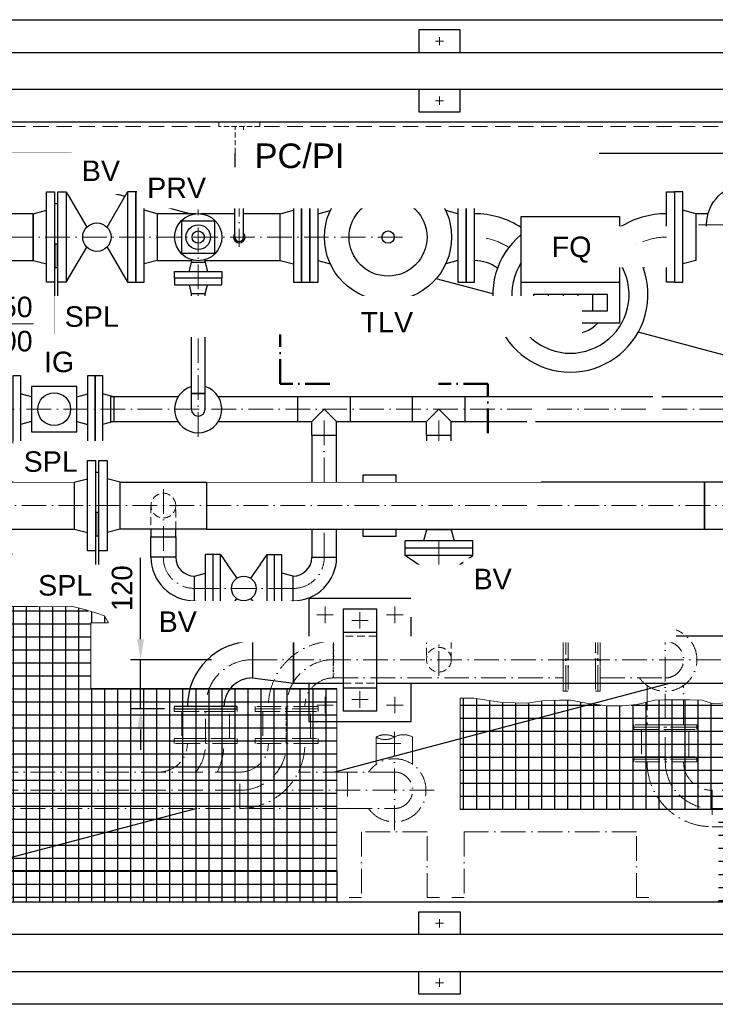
# Model space of a CAD drawing. Header units: millimetres. Extents: x 40256 to 138809, y -76860 to 38764.
# Tile 5 of 18: x 87296 to 88991, y -74229 to -71829. Entities that reach past the tile are written whole.
import ezdxf

# ---------------------------------------------------------------- set-up
doc = ezdxf.new("R2010")
doc.units = ezdxf.units.MM
for name, pattern in [('ACAD_ISO10W100', [18, 12, -3, 0, -3]), ('RIB_LT_42_S2_C1', [0.2875, 0.125, -0.075, 0.0125, -0.075]), ('VERDECKT2', [0.1875, 0.125, -0.0625])]:
    doc.linetypes.add(name, pattern=pattern)
for name, color, linetype in [('0_0_PANTOGRAPH', 7, 'Continuous'), ('41', 7, 'Continuous'), ('P-MU050ENTL', 7, 'Continuous')]:
    doc.layers.add(name, color=color, linetype=linetype)
for name, color, linetype, lineweight in [('Bemaßung', 7, 'Continuous', 9), ('Beschriftung', 7, 'Continuous', 9), ('P------T2', 7, 'Continuous', 18), ('P-ES-MD', 1, 'VERDECKT2', 18)]:
    doc.layers.add(name, color=color, linetype=linetype, lineweight=lineweight)
doc.styles.add('LBB3.5M1000', font='isocp.shx', dxfattribs={"height": 3.5})
doc.dimstyles.new('DIN', dxfattribs={"dimtxt": 2.5, "dimasz": 2.5, "dimexe": 1.25, "dimexo": 0.625, "dimtad": 1, "dimtih": 1, "dimdec": 4, "dimdsep": 46, "dimlunit": 6, "dimtxsty": 'Standard', "dimcen": 2.5, "dimadec": 0, "dimazin": 0, "dimtfac": 1, "dimtdec": 4, "dimtmove": 0, "dimatfit": 3, "dimfxl": 0, "dimtvp": 1, "dimtolj": 1, "dimtzin": 0, "dimarcsym": 0})

# ---------------------------------------------------------------- blocks, each defined once
blk = doc.blocks.new('*D47')
at = {"layer": 'Bemaßung', "color": 0, "lineweight": -2, "transparency": 16777216}
for p, q in [((87590.6, -73338.9), (87590.6, -73140.6)), ((87763.1, -73388.9), (87565.6, -73388.9)), ((87590.6, -73508.9), (87590.6, -73388.9)), ((87649.1, -73508.9), (87565.6, -73508.9)), ((87590.6, -73558.9), (87590.6, -73608.9))]:
    blk.add_line(p, q, dxfattribs=at)
at = {"layer": 'Bemaßung', "color": 0, "transparency": 16777216}
for points in [[(87582.3, -73338.9), (87599, -73338.9), (87590.6, -73388.9)], [(87582.3, -73558.9), (87599, -73558.9), (87590.6, -73508.9)]]:
    blk.add_solid(points, dxfattribs=at)
at = {"layer": 'DEFPOINTS', "color": 0, "transparency": 16777216}
for p in [(87863.1, -73388.9), (87590.6, -73508.9), (87749.1, -73508.9)]:
    blk.add_point(p, dxfattribs=at)
at = {"layer": 'Bemaßung', "color": 0, "transparency": 16777216, "insert": (87545.6, -73214.7), "char_height": 50, "attachment_point": 5, "rotation": 90}
blk.add_mtext('\\A1;120', dxfattribs=at)

msp = doc.modelspace()

# ---------------------------------------------------------------- hatches: boundary and pattern name
h = msp.add_hatch()
h.set_pattern_fill('NET', color=253, scale=10)
h.set_pattern_definition([(0, (72263.385, -73618.7), (0, 31.75), []), (90, (72263.385, -73618.7), (-31.75, 2e-15), [])])
h.paths.add_polyline_path([(87512.53269, -73298.89965), (87502.23428, -73281.77663), (87484.21179, -73275.60131), (87447.92741, -73265.02742), (87421.08116, -73258.50114), (87400.03931, -73259.22637), (87376.8211, -73259.95147), (87338.36574, -73259.22637), (87307.16618, -73259.22637), (87275.96633, -73259.22637), (87248.39452, -73271.55371), (87222.99966, -73290.40732), (87204.8603, -73308.53584), (87190.34871, -73325.93926), (87171.4838, -73349.86883), (87152.6189, -73367.27225), (87127.22403, -73380.32468), (87068.45238, -73383.95044), (87010.40656, -73390.47672), (86913.90538, -73388.30129), (86869.08167, -73388.30129), (86869.08167, -73978.89965), (88069.08167, -73978.89965), (88069.08167, -73458.89965), (87469.08167, -73458.89965), (87469.08167, -73298.89965)])
h = msp.add_hatch()
h.set_pattern_fill('NET', color=253, scale=10)
h.set_pattern_definition([(0, (70788.385, -73721.608), (0, 31.75), []), (90, (70788.385, -73721.608), (-31.75, 2e-15), [])])
h.paths.add_polyline_path([(89519.08167, -73978.89965), (89519.08167, -73464.3169), (89473.86302, -73465.1764), (89454.99557, -73475.83417), (89427.10438, -73470.91514), (89396.75234, -73475.83417), (89368.86143, -73482.39289), (89349.17369, -73486.49208), (89313.89964, -73488.9516), (89279.44587, -73485.67224), (89260.57841, -73481.57305), (89237.60924, -73479.11353), (89206.4369, -73478.29369), (89184.28801, -73481.57305), (89150.65482, -73492.23095), (89102.2556, -73494.69047), (89069.44241, -73492.23095), (88983.73572, -73495.66549), (88959.46152, -73487.57886), (88928.25174, -73486.4236), (88903.97754, -73486.4236), (88866.98831, -73486.4236), (88842.71411, -73487.57886), (88824.21964, -73492.19973), (88799.94543, -73497.97586), (88765.26787, -73501.44161), (88728.27865, -73501.44161), (88677.41829, -73494.51023), (88638.1174, -73487.57886), (88611.53124, -73487.57886), (88574.54201, -73488.73411), (88532.92889, -73494.51023), (88471.66546, -73493.35498), (88440.45597, -73488.73411), (88402.31062, -73482.95798), (88369.08167, -73482.95798), (88369.08167, -73753.89965), (88999.08167, -73753.89965), (88999.08167, -73978.89965)])

# ---------------------------------------------------------------- linework, layer by layer
at = {"linetype": 'ACAD_ISO10W100', "lineweight": 18, "ltscale": 5}
for p, q in [((88319.08167, -71891.39965), (88319.08167, -71871.39965)), ((88329.08167, -71881.39965), (88309.08167, -71881.39965)), ((88319.08167, -72036.39965), (88319.08167, -72016.39965)), ((88329.08167, -72026.39965), (88309.08167, -72026.39965)), ((88229.08167, -72358.89965), (86019.08167, -72358.89965)), ((88974.68775, -72358.89965), (88860.51027, -72358.89965)), ((88544.10064, -72778.30609), (86019.08167, -72778.30609)), ((88317.58167, -72956.15609), (88317.58167, -72778.30609)), ((88821.86027, -72778.30609), (88570.74314, -72778.30609)), ((89012.93167, -72778.30609), (88848.50276, -72778.30609)), ((88532.09314, -73013.30609), (86019.08167, -73013.30609)), ((88869.28928, -73291.85723), (88869.28928, -73547.34965)), ((87863.08167, -73388.89965), (89477.08167, -73388.89965)), ((88620.53167, -73388.89965), (88710.83928, -73388.89965)), ((88040.25667, -73519.59015), (88040.25667, -73479.59015)), ((88145.25667, -73486.0104), (88105.25667, -73486.0104)), ((88125.25667, -73506.0104), (88125.25667, -73466.0104)), ((88210.25667, -73519.59015), (88210.25667, -73479.59015)), ((87749.08167, -73593.20726), (87749.08167, -73502.89965)), ((88020.25667, -73499.59015), (88060.25667, -73499.59015)), ((88230.25667, -73499.59015), (88190.25667, -73499.59015)), ((88869.28928, -73637.65726), (88869.28928, -73547.34965)), ((88164.63167, -73593.20726), (88164.63167, -73577.5809)), ((88209.08167, -73564.35266), (88209.08167, -73804.24967)), ((88253.53167, -73593.20726), (88253.53167, -73577.5809)), ((88164.63167, -73593.20726), (88253.53167, -73593.20726)), ((88164.63167, -73593.20726), (88164.63167, -73644.28086)), ((88253.53167, -73593.20726), (88253.53167, -73644.28086)), ((88095.08167, -73662.75726), (87974.90161, -73662.75726)), ((87832.53167, -73707.20726), (86907.03926, -73707.20726)), ((88306.12409, -73707.20726), (87942.57894, -73707.20726)), ((88095.08167, -73751.65726), (87832.53167, -73751.65726)), ((88983.28928, -73751.65726), (89493.28928, -73751.65726)), ((88329.08167, -74031.39965), (88309.08167, -74031.39965)), ((88319.08167, -74021.39965), (88319.08167, -74041.39965)), ((88329.08167, -74176.39965), (88309.08167, -74176.39965)), ((88319.08167, -74166.39965), (88319.08167, -74186.39965))]:
    msp.add_line(p, q, dxfattribs=at)
for p, q in [((86153.54784, -71908.89965), (90089.08167, -71908.89965)), ((90089.08167, -71998.89965), (86153.54784, -71998.89965)), ((87552.69324, -72259.85565), (87152.415, -72153.89965)), ((87710.95945, -72301.74965), (87599.08167, -72272.13494)), ((87708.58167, -72442.89965), (87715.91062, -72414.36215)), ((87747.93167, -72420.89965), (87714.23167, -72420.89965)), ((87746.25272, -72414.36215), (87753.58167, -72442.89965)), ((87708.58167, -72474.89965), (87714.23167, -72496.89965)), ((87747.93167, -72496.89965), (87753.58167, -72474.89965)), ((88449.08989, -72497.13712), (88310.64705, -72460.49048)), ((87747.93167, -72496.89965), (87714.23167, -72496.89965)), ((89012.93167, -72646.38936), (88803.19471, -72590.87075)), ((87747.93167, -72740.30609), (87714.23167, -72740.30609)), ((87714.23167, -72740.30609), (87714.23167, -72778.30609)), ((87747.93167, -72778.30609), (87747.93167, -72740.30609)), ((87974.08167, -72808.45609), (87974.08167, -72748.15609)), ((88102.08167, -72808.45609), (88102.08167, -72748.15609)), ((88253.58167, -72808.45609), (88253.58167, -72748.15609)), ((88381.58167, -72808.45609), (88381.58167, -72748.15609)), ((88007.93167, -72808.45609), (88038.08167, -72778.30609)), ((88068.23167, -72808.45609), (88038.08167, -72778.30609)), ((88287.43167, -72808.45609), (88317.58167, -72778.30609)), ((88347.73167, -72808.45609), (88317.58167, -72778.30609)), ((88007.93167, -72842.30609), (88007.93167, -72808.45609)), ((88068.23167, -72842.30609), (88068.23167, -72808.45609)), ((88287.43167, -72842.30609), (88287.43167, -72808.45609)), ((88347.73167, -72842.30609), (88347.73167, -72808.45609)), ((88068.23167, -72842.30609), (88007.93167, -72842.30609)), ((88347.73167, -72842.30609), (88287.43167, -72842.30609)), ((87615.93167, -73070.45609), (87615.93167, -73089.30609)), ((87676.23167, -73089.30609), (87676.23167, -73070.45609)), ((88287.43167, -73312.20915), (88287.43167, -73331.74965)), ((88347.73167, -73312.20915), (88287.43167, -73312.20915)), ((88347.73167, -73331.74965), (88347.73167, -73312.20915)), ((88882.07056, -73446.04965), (88063.39737, -73662.75726)), ((88085.25667, -73457.43065), (88165.25667, -73457.43065)), ((87793.53167, -73502.89965), (87704.63167, -73502.89965)), ((87727.55293, -73751.65726), (87152.415, -73903.89965)), ((88069.08167, -73903.89965), (88069.08167, -73978.89965)), ((90089.08167, -74058.89965), (86153.54784, -74058.89965)), ((86153.54784, -74148.89965), (90089.08167, -74148.89965))]:
    msp.add_line(p, q)
at = {"color": 1, "linetype": 'ACAD_ISO10W100', "lineweight": 18, "ltscale": 5}
for p, q in [((89190.08167, -72328.89965), (88950.08167, -72328.89965)), ((89609.08167, -73013.30609), (88553.39314, -73013.30609))]:
    msp.add_line(p, q, dxfattribs=at)
at = {"color": 1, "linetype": 'RIB_LT_42_S2_C1', "ltscale": 50}
msp.add_line((88060.53167, -73433.34965), (88060.53167, -73344.44965), dxfattribs=at)
for points in [[(86619.08167, -71908.89965), (86619.08167, -71828.89965), (90019.08167, -71828.89965), (90019.08167, -71908.89965)], [(88369.08167, -71908.89965), (88369.08167, -71853.89965), (88269.08167, -71853.89965), (88269.08167, -71908.89965)], [(88269.08167, -71998.89965), (88269.08167, -72053.89965), (88369.08167, -72053.89965), (88369.08167, -71998.89965)], [(89769.08167, -73404.74965), (89769.08167, -72078.89965), (86869.08167, -72078.89965), (86869.08167, -73978.89965), (89769.08167, -73978.89965), (89769.08167, -73953.04965)], [(88069.08167, -73903.89965), (86944.08167, -73903.89965), (86944.08167, -72153.89965), (87857.19497, -72153.89965)], [(88088.02462, -72153.89965), (89295.57878, -72153.89965)], [(87724.74704, -72301.74965), (87631.08167, -72301.74965), (87631.08167, -72416.04965), (87715.47724, -72416.04965)], [(87820.43167, -72301.74965), (87737.4163, -72301.74965)], [(87931.08167, -72301.74965), (87841.73167, -72301.74965)], [(88973.83783, -72301.74965), (88944.08167, -72301.74965)], [(87746.6861, -72416.04965), (87931.08167, -72416.04965)], [(88944.08167, -72416.04965), (89012.93167, -72416.04965)], [(87682.12018, -72748.15609), (87517.08167, -72748.15609), (87517.08167, -72808.45609), (87682.12018, -72808.45609)], [(88839.21027, -72748.15609), (87780.04316, -72748.15609)], [(89012.93167, -72748.15609), (88860.51027, -72748.15609)], [(87780.04316, -72808.45609), (88007.93167, -72808.45609)], [(88068.23167, -72808.45609), (88287.43167, -72808.45609)], [(88347.73167, -72808.45609), (88532.09314, -72808.45609)], [(88553.39314, -72808.45609), (89012.93167, -72808.45609)], [(88212.70656, -73070.45609), (88212.70656, -73088.30609), (88132.70656, -73088.30609), (88132.70656, -73070.45609)], [(88085.25667, -73331.74965), (87963.08167, -73331.74965), (87963.08167, -73446.04965), (88085.25667, -73446.04965)], [(88165.25667, -73446.04965), (89477.08167, -73446.04965), (89477.08167, -73331.74965), (88165.25667, -73331.74965)], [(88000.25667, -73446.04965), (88000.25667, -73539.59015), (88250.25667, -73539.59015), (88250.25667, -73446.04965)], [(88269.08167, -74058.89965), (88269.08167, -74003.89965), (88369.08167, -74003.89965), (88369.08167, -74058.89965)], [(90019.08167, -74148.89965), (90019.08167, -74228.89965), (86619.08167, -74228.89965), (86619.08167, -74148.89965)], [(88369.08167, -74148.89965), (88369.08167, -74203.89965), (88269.08167, -74203.89965), (88269.08167, -74148.89965)]]:
    msp.add_lwpolyline(points)
for points in [[(87771.08167, -72398.89965), (87691.08167, -72398.89965), (87691.08167, -72318.89965), (87771.08167, -72318.89965)], [(87788.58167, -72458.89965), (87673.58167, -72458.89965), (87673.58167, -72442.89965), (87788.58167, -72442.89965)], [(87788.58167, -72458.89965), (87673.58167, -72458.89965), (87673.58167, -72474.89965), (87788.58167, -72474.89965)], [(87298.08167, -72860.80609), (87280.08167, -72860.80609), (87280.08167, -72695.80609), (87298.08167, -72695.80609)], [(87863.08167, -73433.34965), (87963.08167, -73446.04965), (87963.08167, -73331.74965), (87863.08167, -73344.44965)], [(87826.12409, -73502.89965), (87672.03926, -73502.89965), (87672.03926, -73508.89965), (87826.12409, -73508.89965)]]:
    msp.add_lwpolyline(points, close=True)
at = {"color": 1}
msp.add_lwpolyline([(89012.93167, -72956.15609), (88965.08167, -72956.15609), (88965.08167, -73070.45609), (89175.08167, -73070.45609), (89175.08167, -72956.15609), (89127.23167, -72956.15609)], dxfattribs=at)
at = {"linetype": 'ACAD_ISO10W100', "lineweight": 18, "ltscale": 5}
for points in [[(88620.53167, -73465.94207), (88620.53167, -73311.85723), (88626.53167, -73311.85723), (88626.53167, -73465.94207)], [(88626.53167, -73465.94207), (88626.53167, -73311.85723), (88632.53167, -73311.85723), (88632.53167, -73465.94207)], [(88704.83928, -73465.94207), (88704.83928, -73311.85723), (88698.83928, -73311.85723), (88698.83928, -73465.94207)], [(88710.83928, -73465.94207), (88710.83928, -73311.85723), (88704.83928, -73311.85723), (88704.83928, -73465.94207)], [(88698.83928, -73446.68146), (88698.83928, -73331.11784), (88632.53167, -73331.11784), (88632.53167, -73446.68146)], [(88620.53167, -73344.44965), (88060.53167, -73344.44965), (88060.53167, -73433.34965), (88620.53167, -73433.34965)], [(87826.12409, -73508.89965), (87672.03926, -73508.89965), (87672.03926, -73514.89965), (87826.12409, -73514.89965)], [(88023.57409, -73502.89965), (87869.48926, -73502.89965), (87869.48926, -73508.89965), (88023.57409, -73508.89965)], [(88023.57409, -73508.89965), (87869.48926, -73508.89965), (87869.48926, -73514.89965), (88023.57409, -73514.89965)], [(87806.86348, -73514.89965), (87691.29986, -73514.89965), (87691.29986, -73581.20726), (87806.86348, -73581.20726)], [(88004.31348, -73514.89965), (87888.74986, -73514.89965), (87888.74986, -73581.20726), (88004.31348, -73581.20726)], [(88946.33169, -73547.34965), (88792.24686, -73547.34965), (88792.24686, -73553.34965), (88946.33169, -73553.34965)], [(88946.33169, -73553.34965), (88792.24686, -73553.34965), (88792.24686, -73559.34965), (88946.33169, -73559.34965)], [(88927.07109, -73559.34965), (88811.50747, -73559.34965), (88811.50747, -73625.65726), (88927.07109, -73625.65726)], [(87826.12409, -73587.20726), (87672.03926, -73587.20726), (87672.03926, -73581.20726), (87826.12409, -73581.20726)], [(88023.57409, -73587.20726), (87869.48926, -73587.20726), (87869.48926, -73581.20726), (88023.57409, -73581.20726)], [(87826.12409, -73593.20726), (87672.03926, -73593.20726), (87672.03926, -73587.20726), (87826.12409, -73587.20726)], [(88023.57409, -73593.20726), (87869.48926, -73593.20726), (87869.48926, -73587.20726), (88023.57409, -73587.20726)], [(88946.33169, -73631.65726), (88792.24686, -73631.65726), (88792.24686, -73625.65726), (88946.33169, -73625.65726)], [(88946.33169, -73637.65726), (88792.24686, -73637.65726), (88792.24686, -73631.65726), (88946.33169, -73631.65726)], [(87832.53167, -73662.75726), (87118.08167, -73662.75726), (87118.08167, -73751.65726), (87832.53167, -73751.65726)], [(89068.28928, -73707.20726), (88983.28928, -73707.20726), (88983.28928, -73796.10726), (89068.28928, -73796.10726)]]:
    msp.add_lwpolyline(points, close=True, dxfattribs=at)
for points in [[(88869.28928, -73344.44965), (88710.83928, -73344.44965), (88710.83928, -73433.34965), (88869.28928, -73433.34965)], [(88824.83928, -73451.82605), (88824.83928, -73547.34965), (88913.73928, -73547.34965), (88913.73928, -73451.82605)], [(88209.08167, -73662.75726), (88095.08167, -73662.75726), (88095.08167, -73751.65726), (88209.08167, -73751.65726)], [(88319.08167, -73968.89965), (88289.08167, -73968.89965), (88289.08167, -73808.89965), (88129.08167, -73808.89965), (88129.08167, -73968.89965), (88099.08167, -73968.89965)], [(88829.08167, -73968.89965), (88799.08167, -73968.89965), (88799.08167, -73808.89965), (88379.08167, -73808.89965), (88379.08167, -73968.89965), (88349.08167, -73968.89965)]]:
    msp.add_lwpolyline(points, dxfattribs=at)
at = {"color": 1}
msp.add_circle((89070.08167, -72328.89965), 100, dxfattribs=at)
for radius in [57.5, 30, 15]:
    msp.add_circle((87731.08167, -72358.89965), radius)
for centre, radius, start, end in [((87831.08167, -72358.89965), 14.06953, 139.19647479, 40.80352521), ((87831.08167, -72358.89965), 10.65, 180, 0), ((87731.08167, -72778.30609), 16.85, 180, 0), ((87863.08167, -73502.89965), 158.45, 90, 180), ((87863.08167, -73502.89965), 69.55, 90, 180)]:
    msp.add_arc(centre, radius, start, end)
at = {"linetype": 'ACAD_ISO10W100', "lineweight": 18, "ltscale": 5}
for centre, radius, start, end in [((88404.08167, -72510.89965), 152, 56.52159807, 90), ((88869.28928, -73388.89965), 77.04242, 215.23665105, 144.76334895), ((88060.53167, -73502.89965), 158.45, 90, 180), ((88869.28928, -73388.89965), 44.45, 270, 90), ((87863.08167, -73502.89965), 114, 90, 180), ((88060.53167, -73502.89965), 114, 90, 180), ((88060.53167, -73502.89965), 69.55, 90, 180), ((88186.85667, -73616.32586), 44.66679, 60.1604241, 119.8395759), ((88186.85667, -73538.83595), 44.66679, 240.1604241, 299.8395759), ((88231.30667, -73616.32586), 44.66679, 60.1604241, 119.8395759), ((87635.08167, -73593.20726), 69.55, 270, 0), ((87635.08167, -73593.20726), 114, 322.40415409, 0), ((87635.08167, -73593.20726), 158.45, 333.96374879, 0), ((87832.53167, -73593.20726), 114, 270, 0), ((87832.53167, -73593.20726), 69.55, 270, 0), ((87832.53167, -73593.20726), 158.45, 270, 0), ((88209.08167, -73707.20726), 77.04242, 215.23665105, 144.76334895), ((88983.28928, -73637.65726), 158.45, 180, 270), ((88983.28928, -73637.65726), 114, 180, 270), ((88983.28928, -73637.65726), 69.55, 180, 270), ((88209.08167, -73707.20726), 44.45, 270, 90)]:
    msp.add_arc(centre, radius, start, end, dxfattribs=at)
at = {"layer": '0_0_PANTOGRAPH', "linetype": 'RIB_LT_42_S2_C1', "ltscale": 50}
msp.add_line((87946.53167, -73593.20726), (87946.53167, -73502.89965), dxfattribs=at)
at = {"layer": 'Bemaßung', "color": 253}
msp.add_lwpolyline([(89069.44241, -73492.23095), (88983.73572, -73495.66549), (88959.46152, -73487.57886), (88928.25174, -73486.4236), (88903.97754, -73486.4236), (88866.98831, -73486.4236), (88842.71411, -73487.57886), (88824.21964, -73492.19973), (88799.94543, -73497.97586), (88765.26787, -73501.44161), (88728.27865, -73501.44161), (88677.41829, -73494.51023), (88638.1174, -73487.57886), (88611.53124, -73487.57886), (88574.54201, -73488.73411), (88532.92889, -73494.51023), (88471.66546, -73493.35498), (88440.45597, -73488.73411), (88402.31062, -73482.95798), (88369.08167, -73482.95798), (88369.08167, -73753.89965), (88999.08167, -73753.89965)], dxfattribs=at)
at = {"layer": 'P-ES-MD', "color": 7, "ltscale": 100}
for p, q in [((87781.08167, -72088.89965), (87781.08167, -72078.89965)), ((87881.08167, -72088.89965), (87781.08167, -72088.89965)), ((87881.08167, -72088.89965), (87881.08167, -72078.89965))]:
    msp.add_line(p, q, dxfattribs=at)
at = {"layer": 'P-ES-MD', "color": 7, "ltscale": 150}
for p, q in [((87615.93167, -73013.30609), (87615.93167, -73070.45609)), ((87676.23167, -73070.45609), (87676.23167, -73013.30609)), ((88287.43167, -73331.74965), (88287.43167, -73389.59015)), ((88347.72376, -73389.59015), (88347.73167, -73331.74965)), ((88085.25667, -73446.04965), (88165.25667, -73446.04965))]:
    msp.add_line(p, q, dxfattribs=at)
at = {"layer": 'P-ES-MD', "color": 7, "ltscale": 300}
for points in [[(88069.08167, -73968.89965), (86879.08167, -73968.89965), (86879.08167, -72088.89965), (87765.8571, -72088.89965)], [(87891.89003, -72088.89965), (89503.52159, -72088.89965)]]:
    msp.add_lwpolyline(points, dxfattribs=at)
at = {"layer": 'P-ES-MD', "color": 7, "ltscale": 150}
for centre in [(87646.08167, -73013.30609), (88317.58167, -73388.89965)]:
    msp.add_circle(centre, 30.15, dxfattribs=at)
at = {"layer": 'P-MU050ENTL', "linetype": 'Continuous', "ltscale": 10}
for p, q in [((87329.08167, -72301.74965), (87361.08167, -72293.39965)), ((87329.08167, -72301.74965), (87329.08167, -72416.04965)), ((87631.08167, -72301.74965), (87599.08167, -72293.39965)), ((87631.08167, -72301.74965), (87631.08167, -72416.04965)), ((87931.08167, -72301.74965), (87963.08167, -72293.39965)), ((87931.08167, -72416.04965), (87931.08167, -72301.74965)), ((88023.08167, -72301.74965), (88052.82863, -72293.98755)), ((88364.08167, -72301.74965), (88334.33472, -72293.98755)), ((88944.08167, -72301.74965), (88912.08167, -72293.39965)), ((87508.98381, -72382.98306), (87559.08167, -72468.89965)), ((87329.08167, -72416.04965), (87361.08167, -72424.39965)), ((87631.08167, -72416.04965), (87599.08167, -72424.39965)), ((87931.08167, -72416.04965), (87963.08167, -72424.39965)), ((88023.08167, -72416.04965), (88052.82863, -72423.81175)), ((88364.08167, -72416.04965), (88334.33472, -72423.81175)), ((88518.08167, -72468.89965), (88758.08167, -72468.89965)), ((88584.08167, -72498.89965), (88584.08167, -72538.89965)), ((88620.08167, -72498.89965), (88620.08167, -72538.89965)), ((88656.08167, -72498.89965), (88656.08167, -72538.89965)), ((88692.08167, -72498.89965), (88692.08167, -72538.89965)), ((87325.08167, -72748.1561), (87298.08167, -72740.92139)), ((87435.08167, -72748.1561), (87462.08167, -72740.92139)), ((87525.08167, -72748.15609), (87498.08167, -72740.92139)), ((87525.08167, -72748.15609), (87525.08167, -72808.45609)), ((87325.08167, -72808.45607), (87298.08167, -72815.69079)), ((87435.08167, -72808.45607), (87462.08167, -72815.69079)), ((87525.08167, -72808.45609), (87498.08167, -72815.69079)), ((87429.08167, -72956.15609), (87229.08167, -72956.15609)), ((87229.08167, -73070.45609), (87429.08167, -73070.45609)), ((87429.08167, -73070.45609), (87461.08167, -73078.80609)), ((87541.08167, -73070.45609), (87509.08167, -73078.80609)), ((88287.43167, -73070.45609), (88287.43167, -73072.20915)), ((88347.73167, -73072.20915), (88287.43167, -73072.20915)), ((88347.73167, -73072.20915), (88287.43167, -73072.20915)), ((88347.73167, -73072.20915), (88347.73167, -73070.45609)), ((88400.08167, -73249.20915), (88235.08167, -73249.20915)), ((88235.08167, -73249.20915), (88235.08167, -73285.20915)), ((88400.08167, -73267.20915), (88235.08167, -73267.20915)), ((88400.08167, -73249.20915), (88400.08167, -73285.20915)), ((88400.08167, -73285.20915), (88235.08167, -73285.20915)), ((88287.43167, -73312.20915), (88280.19697, -73285.20915)), ((88347.73167, -73312.20915), (88354.96637, -73285.20915)), ((87785.08167, -73297.80609), (87749.08167, -73297.80609)), ((87899.08167, -73297.80609), (87935.08167, -73297.80609)), ((88287.43167, -73312.20915), (88347.73167, -73312.20915))]:
    msp.add_line(p, q, dxfattribs=at)
for points in [[(88892.08167, -72248.89965), (88892.08167, -72468.89965), (88872.08167, -72468.89965), (88872.08167, -72248.89965)], [(87329.08167, -72301.74965), (87229.08167, -72301.74965), (87229.08167, -72416.04965), (87329.08167, -72416.04965)], [(88758.08167, -72568.89965), (88518.08167, -72568.89965), (88518.08167, -72308.89965), (88758.08167, -72308.89965)], [(88728.08167, -72498.89965), (88548.08167, -72498.89965), (88548.08167, -72538.89965), (88728.08167, -72538.89965)], [(87435.08167, -72723.30609), (87325.08167, -72723.30609), (87325.08167, -72833.30609), (87435.08167, -72833.30609)]]:
    msp.add_lwpolyline(points, close=True, dxfattribs=at)
for points in [[(87389.08167, -72439.89965), (87389.08167, -72277.89965), (87381.08167, -72277.89965), (87381.08167, -72439.89965)], [(87382.58167, -72433.46314), (87382.58167, -72375.29126), (87387.58167, -72375.29126), (87387.58167, -72433.46314)], [(88347.73167, -72956.15609), (88347.73167, -72842.30609), (88287.43167, -72842.30609), (88287.43167, -72956.15609)], [(88532.09314, -72956.15609), (87751.08167, -72956.15609), (87751.08167, -73070.45609), (88532.09314, -73070.45609)], [(88532.09314, -73070.45609), (88965.08167, -73070.45609), (88965.08167, -72956.15609), (88532.09314, -72956.15609)], [(87482.58167, -73087.86958), (87482.58167, -73029.6977), (87487.58167, -73029.6977), (87487.58167, -73087.86958)]]:
    msp.add_lwpolyline(points, dxfattribs=at)
for centre, radius in [((87484.08167, -72358.89965), 34.64285), ((88193.58167, -72358.89965), 15), ((87380.08167, -72778.30609), 40)]:
    msp.add_circle(centre, radius, dxfattribs=at)
for centre, radius, start, end in [((88404.08167, -72510.89965), 209.15, 56.97100703, 90), ((88872.08167, -72510.89965), 209.15, 90, 123.02899297), ((88404.08167, -72510.89965), 94.85, 53.5974724, 90), ((88872.08167, -72510.89965), 94.85, 90, 126.4025276), ((88638.08167, -72498.89965), 97, 226.19083339, 313.80916661)]:
    msp.add_arc(centre, radius, start, end, dxfattribs=at)

# ---------------------------------------------------------------- next in the draw order: texts
at = {"layer": 'Beschriftung', "char_height": 50, "width": 1235.8101064, "attachment_point": 1, "style": 'LBB3.5M1000', "bg_fill": 2}
for s, insert in [('{\\fArial|b0|i0|c0|p34;IF}', (87073.73699, -72178.99179)), ('{\\fArial|b0|i0|c0|p34;\\C256;IF}', (86995.25859, -72571.84155)), ('{\\fArial|b0|i0|c0|p34;\\C256;IF}', (87218.98134, -73129.09188))]:
    msp.add_mtext(s, dxfattribs=dict(at, insert=insert))

# ---------------------------------------------------------------- next in the draw order: linework, layer by layer
at = {"linetype": 'ACAD_ISO10W100', "lineweight": 18, "ltscale": 5}
for p, q in [((87646.08167, -72973.15609), (87646.08167, -73139.30609)), ((88038.08167, -73139.30609), (88038.08167, -73070.45609)), ((88317.58167, -73428.35915), (88317.58167, -73070.45609))]:
    msp.add_line(p, q, dxfattribs=at)
for p, q in [((88292.77635, -73175.07093), (88235.08167, -73135.20915)), ((88342.38699, -73175.07093), (88400.08167, -73135.20915)), ((88235.08167, -73249.20915), (88292.77635, -73209.34737)), ((88400.08167, -73249.20915), (88342.38699, -73209.34737))]:
    msp.add_line(p, q)
msp.add_lwpolyline([(88007.93167, -73070.45609), (88007.93167, -73139.30609), (88068.23167, -73139.30609), (88068.23167, -73070.45609)])
msp.add_circle((88317.58167, -73192.20915), 30.15)
at = {"layer": 'P-MU050ENTL', "linetype": 'Continuous', "ltscale": 10}
for p, q in [((88287.43167, -73072.20915), (88280.19697, -73099.20915)), ((88347.73167, -73072.20915), (88354.96637, -73099.20915)), ((88400.08167, -73099.20915), (88235.08167, -73099.20915)), ((88235.08167, -73135.20915), (88235.08167, -73099.20915)), ((88400.08167, -73135.20915), (88400.08167, -73099.20915)), ((88400.08167, -73117.20915), (88235.08167, -73117.20915)), ((87785.08167, -73132.80609), (87749.08167, -73132.80609)), ((87899.08167, -73132.80609), (87935.08167, -73132.80609)), ((88007.93167, -73139.30609), (88068.23167, -73139.30609)), ((88400.08167, -73135.20915), (88235.08167, -73135.20915))]:
    msp.add_line(p, q, dxfattribs=at)
for points in [[(87489.08167, -73087.86958), (87481.08167, -73087.86958), (87481.08167, -73249.86958), (87489.08167, -73249.86958)], [(87615.93167, -73089.30609), (87676.23167, -73089.30609), (87676.23167, -73139.30609), (87615.93167, -73139.30609)]]:
    msp.add_lwpolyline(points, close=True, dxfattribs=at)
msp.add_circle((88193.58167, -72358.89965), 95, dxfattribs=at)

# ---------------------------------------------------------------- next in the draw order: texts
at = {"layer": 'Beschriftung', "char_height": 50, "attachment_point": 1, "style": 'LBB3.5M1000', "bg_fill": 2}
for s, insert, width in [('{\\fArial|b0|i0|c0|p34;BV}', (87447.28645, -72172.18837), 1235.8101064), ('{\\fArial|b0|i0|c0|p34;DN150\\PDN100}', (87110.11863, -72504.06842), 275.8290734)]:
    msp.add_mtext(s, dxfattribs=dict(at, insert=insert, width=width))

# ---------------------------------------------------------------- next in the draw order: linework, layer by layer
for p, q in [((87820.43167, -72358.89965), (87820.43167, -72248.89965)), ((87841.73167, -72358.89965), (87841.73167, -72248.89965))]:
    msp.add_line(p, q)
at = {"linetype": 'ACAD_ISO10W100', "lineweight": 18, "ltscale": 5}
msp.add_line((87831.08167, -72248.89965), (87831.08167, -72382.38276), dxfattribs=at)
at = {"layer": '41', "linetype": 'Continuous', "ltscale": 10}
for p, q in [((87821.08167, -72208.89965), (87821.08167, -72153.89965)), ((87841.08167, -72208.89965), (87841.08167, -72153.89965)), ((87911.08167, -72208.89965), (87751.08167, -72208.89965)), ((87751.08167, -72208.89965), (87751.08167, -72248.89965)), ((87911.08167, -72208.89965), (87911.08167, -72248.89965)), ((87911.08167, -72248.89965), (87751.08167, -72248.89965))]:
    msp.add_line(p, q, dxfattribs=at)
at = {"layer": 'P------T2', "color": 7}
msp.add_line((87092.32185, -72570.59948), (87329.41735, -72570.59948), dxfattribs=at)
at = {"layer": 'P-ES-MD', "color": 7, "ltscale": 100}
for p, q in [((87821.08167, -72153.89965), (87821.08167, -72088.89965)), ((87841.08167, -72153.89965), (87841.08167, -72088.89965))]:
    msp.add_line(p, q, dxfattribs=at)
at = {"layer": 'P-MU050ENTL', "linetype": 'Continuous', "ltscale": 10}
for p, q in [((87409.08167, -72248.89965), (87459.17953, -72334.81624)), ((87508.98381, -72334.81624), (87559.08167, -72248.89965)), ((87409.08167, -72468.89965), (87459.17953, -72382.98306))]:
    msp.add_line(p, q, dxfattribs=at)
for points in [[(87361.08167, -72468.89965), (87361.08167, -72248.89965), (87381.08167, -72248.89965), (87381.08167, -72468.89965)], [(87389.08167, -72468.89965), (87389.08167, -72248.89965), (87409.08167, -72248.89965), (87409.08167, -72468.89965)], [(87579.08167, -72468.89965), (87579.08167, -72248.89965), (87559.08167, -72248.89965), (87559.08167, -72468.89965)], [(87599.08167, -72468.89965), (87599.08167, -72248.89965), (87579.08167, -72248.89965), (87579.08167, -72468.89965)], [(87963.08167, -72248.89965), (87963.08167, -72468.89965), (87983.08167, -72468.89965), (87983.08167, -72248.89965)], [(87983.08167, -72248.89965), (87983.08167, -72468.89965), (88003.08167, -72468.89965), (88003.08167, -72248.89965)], [(88003.08167, -72248.89965), (88003.08167, -72468.89965), (88023.08167, -72468.89965), (88023.08167, -72248.89965)], [(88364.08167, -72248.89965), (88364.08167, -72468.89965), (88384.08167, -72468.89965), (88384.08167, -72248.89965)], [(88384.08167, -72248.89965), (88384.08167, -72468.89965), (88404.08167, -72468.89965), (88404.08167, -72248.89965)], [(87389.08167, -72433.46314), (87381.08167, -72433.46314), (87381.08167, -72595.46314), (87389.08167, -72595.46314)]]:
    msp.add_lwpolyline(points, close=True, dxfattribs=at)
msp.add_circle((88193.58167, -72358.89965), 155, dxfattribs=at)

# ---------------------------------------------------------------- next in the draw order: texts
at = {"layer": 'Beschriftung', "char_height": 50, "width": 1235.8101064, "attachment_point": 1, "style": 'LBB3.5M1000', "bg_fill": 2}
for s, insert in [('{\\fArial|b0|i0|c0|p34;IG}', (87355.10049, -72638.06991)), ('{\\fArial|b0|i0|c0|p34;BV}', (88402.01531, -73167.18916))]:
    msp.add_mtext(s, dxfattribs=dict(at, insert=insert))

# ---------------------------------------------------------------- next in the draw order: linework, layer by layer
at = {"linetype": 'ACAD_ISO10W100', "lineweight": 18, "ltscale": 5}
msp.add_line((87731.08167, -72845.80609), (87731.08167, -72291.74965), dxfattribs=at)
for points in [[(87747.93167, -72496.89965), (87714.23167, -72496.89965), (87714.23167, -72740.30609), (87747.93167, -72740.30609)], [(87480.08167, -72860.80609), (87462.08167, -72860.80609), (87462.08167, -72695.80609), (87480.08167, -72695.80609)], [(87498.08167, -72860.80609), (87480.08167, -72860.80609), (87480.08167, -72695.80609), (87498.08167, -72695.80609)]]:
    msp.add_lwpolyline(points, close=True)
msp.add_arc((87731.08167, -72778.30609), 57.5, 107.04025278, 72.95974722)
at = {"layer": 'Beschriftung', "linetype": 'ACAD_ISO10W100', "lineweight": 50, "ltscale": 5}
for p, q in [((88051.45769, -72716.614), (87931.08167, -72716.614)), ((88437.19921, -72716.614), (88316.82319, -72716.614)), ((88437.19921, -72836.99002), (88437.19921, -72716.614))]:
    msp.add_line(p, q, dxfattribs=at)
at = {"layer": 'P-MU050ENTL', "linetype": 'Continuous', "ltscale": 10}
for radius, start, end in [(189, 129.41409836, 50.58590164), (143, 147.05161211, 32.94838789)]:
    msp.add_arc((88638.08167, -72498.89965), radius, start, end, dxfattribs=at)

# ---------------------------------------------------------------- next in the draw order: texts
at = {"layer": 'Beschriftung', "attachment_point": 1, "style": 'LBB3.5M1000', "bg_fill": 2}
for s, insert, char_height, width in [('{\\fArial|b0|i0|c0|p34;PC/PI}', (87868.24163, -72130.66072), 60, 213.3567133), ('{\\fArial|b0|i0|c0|p34;TLV}', (88126.77852, -72541.17782), 50, 155.8959615), ('{\\fArial|b0|i0|c0|p34;SPL}', (87340.80185, -73182.65398), 50, 1235.8101064)]:
    msp.add_mtext(s, dxfattribs=dict(at, insert=insert, char_height=char_height, width=width))

# ---------------------------------------------------------------- next in the draw order: linework, layer by layer
for p, q in [((87785.08167, -73132.80609), (87824.94345, -73190.50077)), ((87859.21989, -73190.50077), (87899.08167, -73132.80609)), ((87785.08167, -73297.80609), (87824.94345, -73240.11141)), ((87859.21989, -73240.11141), (87899.08167, -73297.80609))]:
    msp.add_line(p, q)
at = {"linetype": 'ACAD_ISO10W100', "lineweight": 18, "ltscale": 5}
msp.add_line((87962.08167, -73215.30609), (87722.08167, -73215.30609), dxfattribs=at)
msp.add_circle((87842.08167, -73215.30609), 30.15)
for centre, start, end in [((87722.08167, -73139.30609), 180, 270), ((87962.08167, -73139.30609), 270, 0)]:
    msp.add_arc(centre, 76, start, end, dxfattribs=at)
at = {"layer": 'P-MU050ENTL', "linetype": 'Continuous', "ltscale": 10}
for p, q in [((87749.08167, -73297.80609), (87749.08167, -73132.80609)), ((87767.08167, -73297.80609), (87767.08167, -73132.80609)), ((87785.08167, -73297.80609), (87785.08167, -73132.80609)), ((87899.08167, -73297.80609), (87899.08167, -73132.80609)), ((87917.08167, -73297.80609), (87917.08167, -73132.80609)), ((87935.08167, -73297.80609), (87935.08167, -73132.80609)), ((87722.08167, -73185.15609), (87749.08167, -73177.92139)), ((87722.08167, -73245.45609), (87722.08167, -73185.15609)), ((87962.08167, -73185.15609), (87935.08167, -73177.92139)), ((87722.08167, -73245.45609), (87749.08167, -73252.69079)), ((87962.08167, -73245.45609), (87935.08167, -73252.69079))]:
    msp.add_line(p, q, dxfattribs=at)
for centre, radius, start, end in [((87722.08167, -73139.30609), 106.15, 180, 270), ((87722.08167, -73139.30609), 45.85, 180, 270), ((87962.08167, -73139.30609), 45.85, 270, 0), ((87962.08167, -73139.30609), 106.15, 270, 0)]:
    msp.add_arc(centre, radius, start, end, dxfattribs=at)

# ---------------------------------------------------------------- next in the draw order: texts
at = {"layer": 'Beschriftung', "char_height": 50, "width": 1235.8101064, "attachment_point": 1, "style": 'LBB3.5M1000', "bg_fill": 2}
for s, insert in [('{\\fArial|b0|i0|c0|p34;PRV}', (87606.56542, -72213.88304)), ('{\\fArial|b0|i0|c0|p34;FQ}', (88592.48936, -72357.63103)), ('{\\fArial|b0|i0|c0|p34;SPL}', (87405.46282, -72527.49341)), ('{\\fArial|b0|i0|c0|p34;SPL}', (87305.49079, -72880.95387))]:
    msp.add_mtext(s, dxfattribs=dict(at, insert=insert))

# ---------------------------------------------------------------- next in the draw order: linework, layer by layer
at = {"linetype": 'ACAD_ISO10W100', "lineweight": 18, "ltscale": 5}
msp.add_line((88038.08167, -72956.15609), (88038.08167, -72778.30609), dxfattribs=at)
for points in [[(88068.23167, -72956.15609), (88068.23167, -72842.30609), (88007.93167, -72842.30609), (88007.93167, -72956.15609)], [(88132.70656, -72956.15609), (88132.70656, -72938.30609), (88212.70656, -72938.30609), (88212.70656, -72956.15609)]]:
    msp.add_lwpolyline(points)
msp.add_arc((88872.08167, -72510.89965), 152, 90, 123.47840193, dxfattribs=at)
at = {"layer": 'Beschriftung', "linetype": 'ACAD_ISO10W100', "lineweight": 50, "ltscale": 5}
msp.add_line((87931.08167, -72716.614), (87931.08167, -72596.23798), dxfattribs=at)
at = {"layer": 'P-MU050ENTL', "linetype": 'Continuous', "ltscale": 10}
for p, q in [((88944.08167, -72301.74965), (88944.08167, -72416.04965)), ((88944.08167, -72416.04965), (88912.08167, -72424.39965)), ((87429.08167, -72956.15609), (87461.08167, -72947.80609)), ((87429.08167, -72956.15609), (87429.08167, -73070.45609)), ((87541.08167, -72956.15609), (87509.08167, -72947.80609))]:
    msp.add_line(p, q, dxfattribs=at)
for points in [[(88912.08167, -72468.89965), (88912.08167, -72248.89965), (88892.08167, -72248.89965), (88892.08167, -72468.89965)], [(87461.08167, -73123.30609), (87461.08167, -72903.30609), (87481.08167, -72903.30609), (87481.08167, -73123.30609)], [(87489.08167, -73123.30609), (87489.08167, -72903.30609), (87509.08167, -72903.30609), (87509.08167, -73123.30609)], [(87751.08167, -73070.45609), (87541.08167, -73070.45609), (87541.08167, -72956.15609), (87751.08167, -72956.15609)]]:
    msp.add_lwpolyline(points, close=True, dxfattribs=at)
msp.add_lwpolyline([(87489.08167, -73094.30609), (87489.08167, -72932.30609), (87481.08167, -72932.30609), (87481.08167, -73094.30609)], dxfattribs=at)

# ---------------------------------------------------------------- next in the draw order: texts
at = {"layer": 'Beschriftung', "insert": (87634.51912, -73271.23923), "char_height": 50, "width": 1235.8101064, "attachment_point": 1, "style": 'LBB3.5M1000', "bg_fill": 2}
msp.add_mtext('{\\fArial|b0|i0|c0|p34;BV}', dxfattribs=at)

# ---------------------------------------------------------------- next in the draw order: linework, layer by layer
at = {"linetype": 'ACAD_ISO10W100', "lineweight": 18, "ltscale": 5}
for p, q in [((88040.25667, -73259.59015), (88040.25667, -73299.59015)), ((88210.25667, -73259.59015), (88210.25667, -73299.59015)), ((88020.25667, -73279.59015), (88060.25667, -73279.59015)), ((88145.25667, -73293.1699), (88105.25667, -73293.1699)), ((88125.25667, -73273.1699), (88125.25667, -73313.1699)), ((88230.25667, -73279.59015), (88190.25667, -73279.59015))]:
    msp.add_line(p, q, dxfattribs=at)
msp.add_line((88085.25667, -73321.74965), (88165.25667, -73321.74965))
for points in [[(88249.00391, -73239.59015), (88000.25667, -73239.59015)], [(88000.25667, -73239.59015), (88000.25667, -73331.74965)], [(88250.25667, -73331.74965), (88250.25667, -73285.20915)]]:
    msp.add_lwpolyline(points)
msp.add_lwpolyline([(88165.25667, -73514.59015), (88085.25667, -73514.59015), (88085.25667, -73264.59015), (88165.25667, -73264.59015)], close=True)
at = {"layer": 'Bemaßung', "color": 253}
msp.add_lwpolyline([(86869.08167, -73978.89965), (88069.08167, -73978.89965), (88069.08167, -73458.89965), (87469.08167, -73458.89965), (87469.08167, -73298.89965), (87512.53269, -73298.89965), (87502.23428, -73281.77663), (87484.21179, -73275.60131), (87447.92741, -73265.02742), (87421.08116, -73258.50114), (87400.03931, -73259.22637), (87376.8211, -73259.95147), (87338.36574, -73259.22637), (87307.16618, -73259.22637), (87275.96633, -73259.22637)], dxfattribs=at)
at = {"layer": 'P-ES-MD', "color": 7, "ltscale": 150}
msp.add_line((88165.25667, -73331.74965), (88085.25667, -73331.74965), dxfattribs=at)
at = {"layer": 'P-MU050ENTL', "linetype": 'Continuous', "ltscale": 10}
msp.add_line((87962.08167, -73245.45609), (87962.08167, -73185.15609), dxfattribs=at)

# ---------------------------------------------------------------- next in the draw order: dimensions: what is measured, and where the dimension line sits
at = {"layer": 'Bemaßung', "color": 0}
dim = msp.add_linear_dim(base=(87590.62253, -73508.89965), p1=(87863.08167, -73388.89965), p2=(87749.08167, -73508.89965), angle=90, dimstyle='DIN', override={"dimscale": 20, "dimexo": 5, "dimgap": 1, "dimsah": 1}, dxfattribs=at)
dim.commit()
dim.dimension.update_dxf_attribs({"geometry": '*D47', "text_midpoint": (87590.62253, -73214.73298), "dimtype": 160})

doc.saveas('drawing.dxf')
